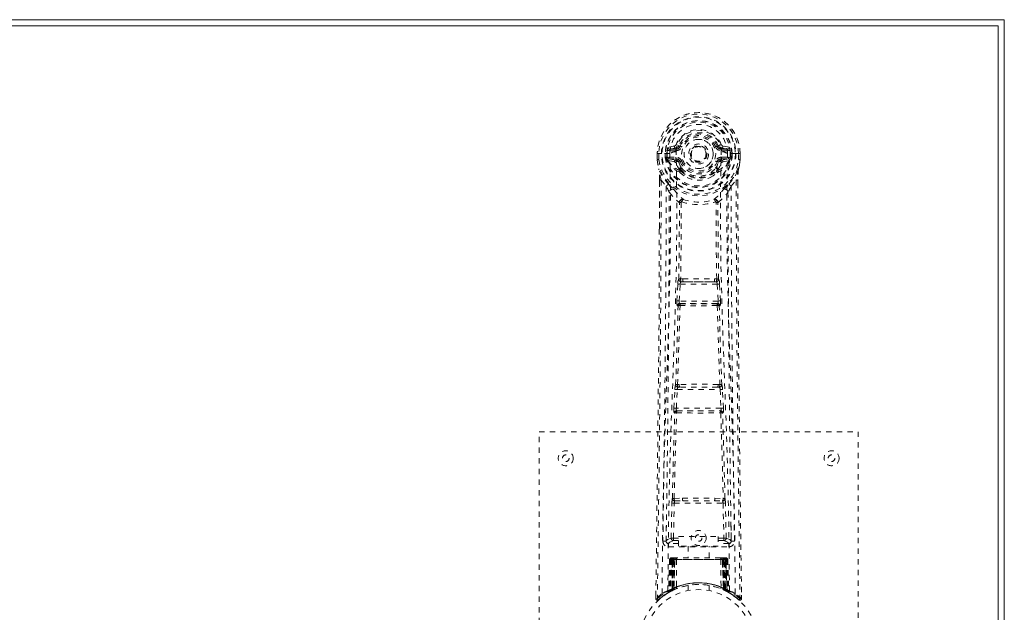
# Model space of a CAD drawing. Header units: inches. Extents: x 15.1 to 98.6, y 40.8 to 64.3.
# Tile 7 of 7: x 80.1 to 98.6, y 53.1 to 64.3. Entities that reach past the tile are written whole.
import ezdxf

# ---------------------------------------------------------------- set-up
doc = ezdxf.new("R2010")
doc.units = ezdxf.units.IN
doc.header["$MEASUREMENT"] = 0
doc.linetypes.add('SLD-Dashed', pattern=[0.075, 0.05, -0.025])
doc.linetypes.add('SLD-Solid', pattern=[0])

msp = doc.modelspace()

# ---------------------------------------------------------------- linework, layer by layer
at = {"color": 7, "linetype": 'SLD-Solid', "lineweight": 15}
for p, q in [((15.112, 64.264), (98.612, 64.264)), ((98.494, 64.146), (15.23, 64.146)), ((15.23, 64.146), (98.494, 64.146)), ((98.494, 40.882), (98.494, 64.146)), ((98.494, 64.146), (98.494, 40.882)), ((98.612, 64.264), (98.612, 40.764))]:
    msp.add_line(p, q, dxfattribs=at)
at = {"color": 7, "linetype": 'SLD-Dashed', "lineweight": 0}
for p, q in [((92.405, 61.889), (92.287, 61.865)), ((92.493, 61.893), (92.438, 61.916)), ((92.493, 61.893), (92.515, 61.884)), ((93.209, 61.884), (93.231, 61.893)), ((93.231, 61.893), (93.235, 61.885)), ((93.438, 61.865), (93.319, 61.889)), ((92.082, 61.748), (92.082, 61.631)), ((92.086, 61.748), (92.083, 61.748)), ((92.084, 61.749), (92.084, 61.631)), ((92.14, 61.747), (92.086, 61.748)), ((92.112, 61.746), (92.112, 61.631)), ((92.163, 61.747), (92.14, 61.747)), ((92.321, 61.747), (92.163, 61.747)), ((92.234, 61.674), (92.234, 61.745)), ((92.269, 61.745), (92.263, 61.745)), ((92.263, 61.745), (92.263, 61.675)), ((92.269, 61.666), (92.269, 61.745)), ((92.317, 61.829), (92.433, 61.85)), ((92.317, 61.829), (92.317, 61.799)), ((92.433, 61.829), (92.317, 61.829)), ((92.433, 61.799), (92.317, 61.799)), ((92.433, 61.85), (92.433, 61.829)), ((92.433, 61.799), (92.433, 61.829)), ((92.439, 61.783), (92.439, 61.785)), ((93.018, 61.746), (93.019, 61.738)), ((93.019, 61.738), (93.018, 61.722)), ((93.286, 61.785), (93.286, 61.783)), ((93.291, 61.85), (93.407, 61.829)), ((93.291, 61.85), (93.291, 61.829)), ((93.407, 61.829), (93.291, 61.829)), ((93.291, 61.799), (93.291, 61.829)), ((93.407, 61.799), (93.291, 61.799)), ((93.562, 61.747), (93.403, 61.747)), ((93.407, 61.799), (93.407, 61.829)), ((93.455, 61.745), (93.461, 61.745)), ((93.456, 61.666), (93.455, 61.745)), ((93.461, 61.675), (93.461, 61.745)), ((93.491, 61.745), (93.491, 61.674)), ((93.491, 61.745), (93.491, 61.745)), ((93.585, 61.747), (93.562, 61.747)), ((93.638, 61.748), (93.585, 61.747)), ((93.612, 61.631), (93.612, 61.746)), ((93.642, 61.748), (93.638, 61.748)), ((93.641, 61.631), (93.641, 61.749)), ((93.642, 61.748), (93.642, 61.631)), ((92.082, 61.631), (92.083, 61.627)), ((92.234, 61.674), (92.263, 61.675)), ((92.234, 61.674), (92.234, 61.674)), ((92.264, 61.675), (92.269, 61.656)), ((92.269, 61.656), (92.269, 61.666)), ((92.275, 61.63), (92.279, 61.625)), ((92.279, 61.625), (92.279, 61.624)), ((92.279, 61.625), (92.279, 61.625)), ((92.289, 61.614), (92.279, 61.625)), ((92.289, 61.614), (92.404, 61.593)), ((92.303, 61.677), (92.303, 61.647)), ((92.303, 61.677), (92.433, 61.677)), ((92.433, 61.622), (92.303, 61.647)), ((92.303, 61.647), (92.433, 61.647)), ((92.433, 61.677), (92.433, 61.647)), ((92.433, 61.622), (92.433, 61.647)), ((92.515, 61.593), (92.488, 61.581)), ((93.236, 61.581), (93.209, 61.593)), ((93.291, 61.677), (93.291, 61.647)), ((93.291, 61.677), (93.421, 61.677)), ((93.421, 61.647), (93.291, 61.622)), ((93.291, 61.622), (93.291, 61.647)), ((93.291, 61.647), (93.421, 61.647)), ((93.32, 61.593), (93.435, 61.614)), ((93.421, 61.647), (93.421, 61.677)), ((93.445, 61.625), (93.435, 61.614)), ((93.435, 61.614), (93.435, 61.614)), ((93.435, 61.614), (93.435, 61.614)), ((93.445, 61.625), (93.449, 61.63)), ((93.461, 61.675), (93.455, 61.656)), ((93.455, 61.656), (93.456, 61.666)), ((93.461, 61.675), (93.491, 61.674)), ((93.491, 61.674), (93.491, 61.674)), ((93.642, 61.627), (93.642, 61.631)), ((92.494, 61.432), (92.494, 61.45)), ((92.513, 61.386), (92.501, 61.403)), ((92.517, 61.456), (92.517, 61.437)), ((93.207, 61.437), (93.207, 61.456)), ((93.223, 61.403), (93.211, 61.386)), ((93.23, 61.432), (93.231, 61.45)), ((92.125, 61.247), (92.122, 60.322)), ((92.126, 60.322), (92.126, 61.246)), ((92.154, 61.245), (92.251, 61.13)), ((93.474, 61.13), (93.57, 61.245)), ((93.598, 61.193), (93.598, 61.246)), ((93.599, 61.247), (93.599, 61.193)), ((92.535, 60.828), (92.535, 60.827)), ((93.19, 60.827), (93.19, 60.828)), ((92.452, 58.974), (92.468, 59.292)), ((92.496, 58.972), (92.513, 59.289)), ((92.513, 59.289), (93.212, 59.289)), ((92.563, 59.388), (92.523, 59.387)), ((92.531, 59.334), (92.57, 59.334)), ((93.154, 59.334), (92.57, 59.334)), ((93.154, 59.334), (93.193, 59.334)), ((93.201, 59.387), (93.161, 59.388)), ((93.212, 59.289), (93.228, 58.972)), ((93.272, 58.974), (93.256, 59.292)), ((93.228, 58.972), (92.496, 58.972)), ((92.52, 58.922), (92.505, 58.927)), ((92.505, 58.927), (93.219, 58.927)), ((93.219, 58.927), (93.205, 58.922)), ((92.475, 58.88), (92.461, 58.884)), ((93.249, 58.88), (93.263, 58.884)), ((92.397, 56.956), (92.414, 57.309)), ((92.442, 56.954), (92.459, 57.307)), ((92.459, 57.307), (93.266, 57.307)), ((92.496, 57.403), (92.464, 57.403)), ((92.505, 57.352), (92.474, 57.351)), ((93.219, 57.352), (92.505, 57.352)), ((93.219, 57.352), (93.251, 57.351)), ((93.26, 57.403), (93.228, 57.403)), ((93.266, 57.307), (93.283, 56.954)), ((93.327, 56.956), (93.31, 57.309)), ((93.283, 56.954), (92.442, 56.954)), ((92.456, 56.906), (92.448, 56.909)), ((92.448, 56.909), (93.276, 56.909)), ((93.276, 56.909), (93.268, 56.906)), ((92.403, 56.866), (92.411, 56.863)), ((93.313, 56.863), (93.321, 56.866)), ((89.862, 48.514), (89.862, 56.514)), ((89.862, 56.514), (95.862, 56.514)), ((95.862, 56.514), (95.862, 48.514)), ((92.401, 55.257), (92.557, 55.263)), ((92.412, 55.212), (92.564, 55.215)), ((92.564, 55.215), (93.16, 55.215)), ((93.16, 55.215), (93.313, 55.212)), ((93.167, 55.263), (93.323, 55.257)), ((92.343, 54.511), (92.359, 55.173)), ((92.388, 54.511), (92.404, 55.171)), ((92.404, 55.171), (93.321, 55.171)), ((93.321, 55.171), (93.336, 54.511)), ((93.381, 54.511), (93.365, 55.173)), ((92.253, 54.744), (92.25, 54.457)), ((93.474, 54.457), (93.471, 54.744)), ((92.388, 54.466), (92.388, 54.511)), ((92.388, 54.511), (92.482, 54.511)), ((92.388, 54.466), (92.482, 54.466)), ((92.482, 54.542), (93.232, 54.542)), ((92.482, 54.362), (92.482, 54.542)), ((93.232, 54.542), (93.232, 54.362)), ((93.232, 54.511), (93.336, 54.511)), ((93.232, 54.466), (93.336, 54.466)), ((93.336, 54.466), (93.336, 54.511)), ((92.249, 54.454), (92.251, 54.446)), ((92.294, 54.409), (92.294, 54.348)), ((92.482, 54.409), (92.294, 54.409)), ((92.294, 54.348), (93.43, 54.348)), ((93.232, 54.362), (92.482, 54.362)), ((92.667, 54.362), (92.667, 54.139)), ((93.057, 54.139), (93.057, 54.362)), ((93.43, 54.409), (93.232, 54.409)), ((93.43, 54.348), (93.43, 54.409)), ((93.473, 54.446), (93.475, 54.454)), ((92.316, 54.11), (92.295, 53.505)), ((92.33, 54.11), (92.309, 53.513)), ((92.33, 54.11), (92.316, 54.11)), ((92.348, 54.11), (92.327, 53.523)), ((92.35, 54.114), (92.328, 53.52)), ((92.415, 54.11), (92.348, 54.11)), ((92.355, 54.11), (92.355, 53.553)), ((92.362, 54.11), (92.355, 54.11)), ((92.363, 54.139), (92.356, 54.139)), ((92.369, 54.139), (92.36, 54.139)), ((92.362, 54.11), (93.362, 54.11)), ((92.362, 53.557), (92.362, 54.11)), ((92.368, 53.56), (92.369, 54.11)), ((92.376, 54.139), (92.369, 54.139)), ((92.369, 54.11), (92.375, 54.11)), ((92.375, 54.11), (92.375, 53.563)), ((93.349, 54.11), (92.375, 54.11)), ((92.432, 54.139), (92.378, 54.139)), ((92.387, 54.11), (92.387, 53.568)), ((92.393, 54.11), (92.387, 54.11)), ((92.394, 54.139), (92.388, 54.139)), ((92.393, 54.11), (93.331, 54.11)), ((92.393, 53.571), (92.393, 54.11)), ((92.394, 54.139), (92.432, 54.139)), ((92.396, 53.559), (92.415, 54.11)), ((92.416, 54.11), (92.397, 53.559)), ((92.415, 54.11), (92.416, 54.11)), ((92.446, 54.11), (92.442, 53.589)), ((92.453, 54.139), (92.446, 54.139)), ((93.278, 54.11), (92.446, 54.11)), ((93.271, 54.139), (92.453, 54.139)), ((93.279, 54.139), (93.271, 54.139)), ((93.278, 54.11), (93.283, 53.589)), ((93.346, 54.139), (93.292, 54.139)), ((93.292, 54.139), (93.33, 54.139)), ((93.327, 53.559), (93.308, 54.11)), ((93.308, 54.11), (93.309, 54.11)), ((93.309, 54.11), (93.328, 53.559)), ((93.376, 54.11), (93.309, 54.11)), ((93.336, 54.139), (93.33, 54.139)), ((93.337, 54.11), (93.331, 54.11)), ((93.331, 54.11), (93.331, 53.571)), ((93.337, 53.568), (93.337, 54.11)), ((93.355, 54.139), (93.348, 54.139)), ((93.349, 53.563), (93.349, 54.11)), ((93.349, 54.11), (93.355, 54.11)), ((93.365, 54.139), (93.355, 54.139)), ((93.355, 54.11), (93.356, 53.56)), ((93.368, 54.139), (93.361, 54.139)), ((93.369, 54.11), (93.362, 54.11)), ((93.362, 54.11), (93.362, 53.557)), ((93.369, 53.553), (93.369, 54.11)), ((93.396, 53.52), (93.374, 54.114)), ((93.376, 54.11), (93.397, 53.523)), ((93.395, 54.11), (93.415, 53.513)), ((93.408, 54.11), (93.395, 54.11)), ((93.408, 54.11), (93.429, 53.505)), ((92.327, 53.523), (92.396, 53.559)), ((92.355, 53.553), (92.362, 53.557)), ((92.368, 53.527), (92.355, 53.553)), ((92.362, 53.557), (92.375, 53.531)), ((92.375, 53.563), (92.368, 53.56)), ((92.381, 53.534), (92.368, 53.56)), ((92.372, 53.53), (92.381, 53.534)), ((92.38, 53.533), (92.387, 53.537)), ((92.387, 53.568), (92.393, 53.571)), ((92.399, 53.542), (92.387, 53.568)), ((92.405, 53.545), (92.393, 53.571)), ((92.397, 53.559), (92.396, 53.559)), ((92.405, 53.545), (92.399, 53.542)), ((92.662, 53.622), (92.662, 53.525)), ((93.062, 53.525), (93.062, 53.622)), ((93.331, 53.571), (93.319, 53.545)), ((93.325, 53.542), (93.319, 53.545)), ((93.337, 53.568), (93.325, 53.542)), ((93.328, 53.559), (93.327, 53.559)), ((93.328, 53.559), (93.397, 53.523)), ((93.331, 53.571), (93.337, 53.568)), ((93.349, 53.563), (93.337, 53.537)), ((93.356, 53.56), (93.343, 53.534)), ((93.356, 53.56), (93.349, 53.563)), ((93.362, 53.557), (93.349, 53.531)), ((93.369, 53.553), (93.357, 53.527)), ((93.362, 53.557), (93.369, 53.553)), ((92.057, 53.44), (92.056, 53.373)), ((92.056, 53.44), (92.056, 53.373)), ((92.056, 53.373), (92.086, 53.372)), ((92.058, 53.436), (92.057, 53.373)), ((92.105, 53.352), (92.146, 53.385)), ((92.281, 53.48), (92.294, 53.488)), ((92.295, 53.505), (92.309, 53.513)), ((92.312, 53.498), (92.379, 53.533)), ((92.368, 53.527), (92.359, 53.523)), ((92.375, 53.531), (92.368, 53.527)), ((92.379, 53.533), (92.38, 53.533)), ((93.344, 53.533), (93.345, 53.533)), ((93.345, 53.533), (93.36, 53.525)), ((93.357, 53.527), (93.349, 53.531)), ((93.383, 53.514), (93.357, 53.527)), ((93.377, 53.516), (93.412, 53.498)), ((93.415, 53.513), (93.429, 53.505)), ((93.424, 53.492), (93.438, 53.485)), ((93.43, 53.488), (93.444, 53.48)), ((93.577, 53.386), (93.62, 53.351)), ((93.639, 53.372), (93.619, 53.35)), ((93.669, 53.373), (93.668, 53.44))]:
    msp.add_line(p, q, dxfattribs=at)
at = {"color": 7, "linetype": 'SLD-Dashed', "lineweight": 0, "flags": 128}
for points in [[(92.439, 61.785), (92.445, 61.861), (92.468, 61.936), (92.507, 62.004), (92.56, 62.064), (92.625, 62.113), (92.699, 62.149), (92.779, 62.171), (92.862, 62.178), (92.945, 62.171), (93.025, 62.149), (93.099, 62.113), (93.164, 62.064), (93.217, 62.004), (93.257, 61.936), (93.28, 61.861), (93.286, 61.785)], [(92.433, 61.85), (92.47, 61.864), (92.484, 61.877)], [(92.484, 61.877), (92.489, 61.885), (92.493, 61.893)], [(92.543, 61.872), (92.538, 61.874), (92.533, 61.876), (92.528, 61.878), (92.524, 61.88), (92.52, 61.882), (92.518, 61.883), (92.516, 61.883), (92.515, 61.884)], [(93.181, 61.872), (93.186, 61.874), (93.192, 61.876), (93.196, 61.878), (93.2, 61.88), (93.204, 61.882), (93.206, 61.883), (93.208, 61.883), (93.209, 61.884)], [(92.083, 61.748), (92.082, 61.748), (92.083, 61.747), (92.086, 61.747), (92.089, 61.747), (92.094, 61.746), (92.1, 61.746), (92.106, 61.746), (92.112, 61.746)], [(92.174, 53.466), (92.182, 54.513), (92.201, 55.558), (92.23, 56.6), (92.266, 57.638), (92.3, 58.672), (92.325, 59.702), (92.334, 60.727), (92.321, 61.747)], [(92.317, 61.799), (92.294, 61.804), (92.274, 61.817)], [(92.283, 53.522), (92.292, 54.567), (92.313, 55.609), (92.345, 56.649), (92.383, 57.685), (92.419, 58.716), (92.445, 59.743), (92.453, 60.765), (92.439, 61.782)], [(93.441, 53.522), (93.432, 54.567), (93.411, 55.61), (93.379, 56.65), (93.341, 57.685), (93.305, 58.716), (93.279, 59.743), (93.271, 60.765), (93.285, 61.782)], [(93.55, 53.466), (93.542, 54.513), (93.523, 55.558), (93.494, 56.6), (93.459, 57.638), (93.424, 58.672), (93.399, 59.702), (93.391, 60.727), (93.403, 61.747)], [(93.45, 61.817), (93.431, 61.804), (93.407, 61.799)], [(93.461, 61.745), (93.464, 61.745), (93.471, 61.745), (93.48, 61.745), (93.491, 61.745)], [(93.612, 61.746), (93.618, 61.746), (93.625, 61.746), (93.63, 61.746), (93.635, 61.747), (93.638, 61.747), (93.641, 61.747), (93.642, 61.748), (93.642, 61.748)], [(92.082, 61.631), (92.095, 61.534), (92.111, 61.458)], [(92.112, 61.631), (92.106, 61.631), (92.1, 61.631), (92.094, 61.631), (92.089, 61.631), (92.086, 61.631), (92.083, 61.631), (92.082, 61.631), (92.082, 61.631)], [(92.083, 61.627), (92.084, 61.627), (92.085, 61.628), (92.088, 61.628), (92.092, 61.629), (92.096, 61.629), (92.101, 61.63), (92.107, 61.631), (92.112, 61.631)], [(92.083, 61.627), (92.094, 61.537), (92.113, 61.447)], [(92.264, 61.675), (92.263, 61.675), (92.263, 61.675)], [(92.269, 61.666), (92.285, 61.674), (92.303, 61.677)], [(92.431, 61.57), (92.418, 61.587), (92.404, 61.593)], [(92.494, 61.45), (92.461, 61.503), (92.431, 61.57)], [(92.488, 61.581), (92.516, 61.518), (92.546, 61.468)], [(92.543, 61.604), (92.538, 61.602), (92.533, 61.6), (92.528, 61.598), (92.524, 61.596), (92.52, 61.595), (92.518, 61.594), (92.516, 61.593), (92.515, 61.593)], [(93.179, 61.468), (93.208, 61.518), (93.236, 61.581)], [(93.181, 61.604), (93.186, 61.602), (93.192, 61.6), (93.196, 61.598), (93.2, 61.596), (93.204, 61.595), (93.206, 61.594), (93.208, 61.593), (93.209, 61.593)], [(93.231, 61.45), (93.263, 61.503), (93.293, 61.57)], [(93.293, 61.57), (93.306, 61.587), (93.32, 61.593)], [(93.421, 61.677), (93.439, 61.674), (93.456, 61.666)], [(93.461, 61.675), (93.461, 61.675), (93.461, 61.675)], [(93.611, 61.447), (93.628, 61.527), (93.642, 61.627)], [(93.642, 61.631), (93.642, 61.631), (93.641, 61.631), (93.638, 61.631), (93.635, 61.631), (93.63, 61.631), (93.625, 61.631), (93.618, 61.631), (93.612, 61.631)], [(93.642, 61.627), (93.641, 61.627), (93.639, 61.628), (93.636, 61.628), (93.632, 61.629), (93.628, 61.629), (93.623, 61.63), (93.618, 61.631), (93.612, 61.631)], [(93.642, 61.631), (93.629, 61.534), (93.613, 61.458)], [(92.111, 61.458), (92.111, 61.452), (92.113, 61.447)], [(92.293, 61.169), (92.192, 61.293), (92.113, 61.447)], [(92.513, 61.386), (92.587, 61.328), (92.645, 61.298)], [(93.08, 61.298), (93.137, 61.328), (93.211, 61.386)], [(93.431, 61.169), (93.532, 61.293), (93.611, 61.447)], [(93.611, 61.447), (93.613, 61.452), (93.613, 61.458)], [(92.154, 61.245), (92.153, 59.78), (92.144, 58.308), (92.129, 56.86), (92.127, 56.639), (92.124, 56.409), (92.122, 56.206), (92.119, 56.007), (92.117, 55.792), (92.115, 55.642), (92.113, 55.485), (92.111, 55.329), (92.109, 55.211), (92.107, 55.071), (92.105, 54.909), (92.101, 54.577), (92.098, 54.372), (92.095, 54.118), (92.092, 53.856), (92.088, 53.608), (92.086, 53.372)], [(92.125, 61.247), (92.125, 61.247), (92.125, 61.246), (92.128, 61.246), (92.132, 61.246), (92.137, 61.245), (92.142, 61.245), (92.149, 61.245), (92.154, 61.245)], [(92.251, 61.13), (92.25, 60.61), (92.249, 60.077), (92.246, 59.531), (92.242, 59.016), (92.238, 58.486), (92.233, 57.935), (92.228, 57.445), (92.225, 57.188), (92.221, 56.915), (92.218, 56.627), (92.214, 56.322), (92.21, 56.047), (92.207, 55.806), (92.205, 55.615), (92.202, 55.401), (92.199, 55.159), (92.196, 54.934), (92.193, 54.742), (92.191, 54.582), (92.189, 54.454)], [(93.535, 54.454), (93.533, 54.59), (93.531, 54.762), (93.528, 54.971), (93.525, 55.216), (93.521, 55.466), (93.519, 55.685), (93.517, 55.839), (93.515, 55.976), (93.513, 56.098), (93.511, 56.253), (93.509, 56.416), (93.507, 56.572), (93.497, 57.386), (93.489, 58.204), (93.481, 59.177), (93.475, 60.166), (93.474, 61.13)], [(93.57, 61.245), (93.576, 61.245), (93.582, 61.245), (93.588, 61.245), (93.593, 61.246), (93.596, 61.246), (93.599, 61.246), (93.6, 61.247), (93.599, 61.247)], [(93.57, 61.245), (93.571, 59.781), (93.58, 58.308), (93.595, 56.86), (93.598, 56.613), (93.601, 56.355), (93.603, 56.14), (93.606, 55.911), (93.609, 55.66), (93.613, 55.389), (93.616, 55.171), (93.619, 54.909), (93.623, 54.585), (93.626, 54.374), (93.629, 54.116), (93.633, 53.854), (93.636, 53.606), (93.639, 53.372)], [(93.599, 61.193), (93.608, 58.623), (93.635, 55.998), (93.669, 53.373)], [(92.31, 61.017), (92.396, 60.916), (92.497, 60.828)], [(92.388, 61.081), (92.397, 61.072), (92.403, 61.065)], [(93.228, 60.828), (93.328, 60.916), (93.414, 61.017)], [(93.321, 61.065), (93.327, 61.072), (93.336, 61.081)], [(92.487, 59.381), (92.498, 60.101), (92.499, 60.82)], [(92.545, 60.839), (92.539, 60.847), (92.533, 60.854), (92.525, 60.857), (92.517, 60.857), (92.509, 60.853), (92.503, 60.847), (92.499, 60.838), (92.497, 60.828)], [(92.535, 60.827), (92.533, 60.108), (92.523, 59.387)], [(93.228, 60.828), (93.226, 60.838), (93.221, 60.847), (93.215, 60.853), (93.207, 60.857), (93.199, 60.857), (93.192, 60.854), (93.185, 60.847), (93.18, 60.839)], [(93.19, 60.828), (93.189, 60.829), (93.189, 60.831), (93.186, 60.834), (93.18, 60.839)], [(93.201, 59.387), (93.191, 60.108), (93.19, 60.827)], [(93.237, 59.381), (93.227, 60.101), (93.225, 60.82)], [(92.122, 60.322), (92.117, 58.623), (92.089, 55.998), (92.056, 53.44)], [(92.468, 59.292), (92.473, 59.291), (92.484, 59.291), (92.498, 59.29), (92.513, 59.289)], [(92.531, 59.334), (92.53, 59.333), (92.528, 59.332), (92.525, 59.329), (92.52, 59.319), (92.515, 59.306), (92.513, 59.289)], [(92.563, 59.388), (92.862, 59.389), (93.161, 59.388)], [(92.57, 59.334), (92.862, 59.335), (93.154, 59.334)], [(93.212, 59.289), (93.226, 59.29), (93.24, 59.291), (93.251, 59.291), (93.256, 59.292)], [(92.452, 58.974), (92.457, 58.974), (92.467, 58.973), (92.481, 58.973), (92.496, 58.972)], [(92.505, 58.927), (92.501, 58.931), (92.497, 58.941), (92.496, 58.947), (92.496, 58.955), (92.496, 58.963), (92.496, 58.972)], [(93.228, 58.972), (93.229, 58.963), (93.229, 58.955), (93.228, 58.947), (93.227, 58.941), (93.224, 58.931), (93.219, 58.927)], [(93.228, 58.972), (93.243, 58.973), (93.257, 58.973), (93.267, 58.974), (93.272, 58.974)], [(92.429, 57.398), (92.454, 58.14), (92.475, 58.88)], [(92.464, 57.403), (92.489, 58.145), (92.511, 58.886)], [(93.213, 58.886), (93.235, 58.145), (93.26, 57.403)], [(93.295, 57.398), (93.271, 58.14), (93.249, 58.88)], [(92.414, 57.309), (92.416, 57.341), (92.417, 57.343)], [(92.414, 57.309), (92.419, 57.309), (92.429, 57.308), (92.443, 57.308), (92.459, 57.307)], [(93.266, 57.307), (93.281, 57.308), (93.295, 57.308), (93.306, 57.309), (93.31, 57.309)], [(93.31, 57.309), (93.308, 57.341), (93.308, 57.343)], [(92.397, 56.956), (92.402, 56.956), (92.412, 56.956), (92.426, 56.955), (92.442, 56.954)], [(93.283, 56.954), (93.298, 56.955), (93.312, 56.956), (93.323, 56.956), (93.327, 56.956)], [(92.367, 55.255), (92.387, 56.06), (92.411, 56.863)], [(92.401, 55.257), (92.421, 56.063), (92.446, 56.867)], [(93.279, 56.867), (93.303, 56.063), (93.323, 55.257)], [(93.357, 55.255), (93.337, 56.06), (93.313, 56.863)], [(92.557, 55.263), (92.862, 55.263), (93.167, 55.263)], [(92.564, 55.215), (92.862, 55.215), (93.16, 55.215)], [(92.359, 55.173), (92.363, 55.173), (92.374, 55.172), (92.388, 55.172), (92.404, 55.171)], [(93.321, 55.171), (93.336, 55.172), (93.35, 55.172), (93.361, 55.173), (93.365, 55.173)], [(92.343, 54.511), (92.274, 54.483), (92.249, 54.454)], [(92.294, 54.409), (92.319, 54.437), (92.388, 54.466)], [(92.343, 54.511), (92.348, 54.511), (92.358, 54.511), (92.372, 54.511), (92.388, 54.511)], [(93.336, 54.511), (93.352, 54.511), (93.366, 54.511), (93.376, 54.511), (93.381, 54.511)], [(93.336, 54.466), (93.405, 54.437), (93.43, 54.409)], [(93.475, 54.454), (93.45, 54.483), (93.381, 54.511)], [(92.316, 54.11), (92.319, 54.11), (92.327, 54.11), (92.34, 54.11), (92.355, 54.11)], [(92.369, 54.11), (92.354, 54.11), (92.342, 54.11), (92.333, 54.11), (92.33, 54.11)], [(92.348, 54.11), (92.348, 54.11), (92.35, 54.11), (92.353, 54.11), (92.358, 54.11), (92.364, 54.11), (92.371, 54.11), (92.379, 54.11), (92.387, 54.11)], [(92.446, 54.11), (92.435, 54.11), (92.426, 54.11), (92.419, 54.11), (92.416, 54.11)], [(93.308, 54.11), (93.305, 54.11), (93.299, 54.11), (93.289, 54.11), (93.278, 54.11)], [(93.337, 54.11), (93.345, 54.11), (93.353, 54.11), (93.36, 54.11), (93.366, 54.11), (93.371, 54.11), (93.374, 54.11), (93.376, 54.11), (93.376, 54.11)], [(93.347, 54.139), (93.347, 54.139), (93.345, 54.139)], [(93.395, 54.11), (93.391, 54.11), (93.383, 54.11), (93.37, 54.11), (93.355, 54.11)], [(93.369, 54.11), (93.384, 54.11), (93.397, 54.11), (93.405, 54.11), (93.408, 54.11)], [(93.376, 54.11), (93.375, 54.117), (93.375, 54.119)], [(92.387, 53.537), (92.387, 53.539), (92.384, 53.544), (92.38, 53.553), (92.375, 53.563)], [(93.06, 53.622), (93.061, 53.621), (93.043, 53.624), (93.005, 53.63), (92.951, 53.636), (92.886, 53.639), (92.862, 53.639)], [(92.059, 53.373), (92.06, 53.365), (92.064, 53.358), (92.069, 53.351), (92.075, 53.346), (92.082, 53.343), (92.09, 53.343), (92.097, 53.345), (92.103, 53.349)], [(92.106, 53.35), (92.138, 53.379), (92.146, 53.385)], [(93.398, 53.516), (93.397, 53.522), (93.397, 53.524)], [(93.435, 53.487), (93.429, 53.499), (93.424, 53.512)], [(93.62, 53.353), (93.627, 53.349), (93.635, 53.346), (93.644, 53.346), (93.652, 53.347), (93.658, 53.351), (93.664, 53.356), (93.667, 53.363), (93.668, 53.37)], [(93.669, 53.373), (93.668, 53.373), (93.666, 53.373), (93.66, 53.372), (93.65, 53.373), (93.644, 53.373), (93.639, 53.372)]]:
    msp.add_lwpolyline(points, dxfattribs=at)
at = {"color": 7, "linetype": 'SLD-Dashed', "lineweight": 0}
for centre, radius in [((92.862, 61.738), 0.7), ((92.862, 61.738), 0.69), ((92.862, 61.738), 0.623), ((92.862, 61.738), 0.32), ((92.862, 61.738), 0.275), ((92.862, 61.738), 0.188), ((92.862, 61.738), 0.157), ((92.862, 61.738), 0.142), ((92.862, 61.738), 0.14), ((92.862, 61.738), 0.138), ((90.362, 56.014), 0.141), ((95.362, 56.014), 0.141), ((90.362, 56.014), 0.0625), ((95.362, 56.014), 0.0625), ((92.862, 54.514), 0.141), ((92.862, 54.514), 0.0625), ((92.862, 52.514), 1.125), ((92.862, 52.514), 1.03)]:
    msp.add_circle(centre, radius, dxfattribs=at)
for centre, radius, start, end in [((92.862, 61.738), 0.78, 0, 179.3038), ((92.862, 61.738), 0.78, 0.7166, 179.2834), ((92.862, 61.738), 0.75, 0.5684, 179.4316), ((92.862, 61.738), 0.629, 0.6528, 179.3472), ((92.862, 61.738), 0.599, 0.6527, 179.3473), ((92.862, 61.753), 0.541, 359.3502, 180.6498), ((92.862, 61.738), 0.459, 22.774, 157.226), ((92.862, 61.738), 0.4, 22.774, 157.226), ((92.862, 61.738), 0.376, 22.774, 157.226), ((92.862, 61.738), 0.346, 22.7736, 157.2264), ((92.434, 61.88), 0.0301, 162.3518, 268.5722), ((92.397, 61.933), 0.0454, 281.2511, 337.5758), ((92.433, 61.918), 0.089, 270, 337.226), ((92.433, 61.918), 0.119, 270.0004, 337.226), ((92.862, 61.738), 0.275, 89.9996, 270.0004), ((92.862, 61.738), 0.275, 270.0006, 89.9994), ((93.291, 61.918), 0.119, 202.7764, 269.9972), ((93.291, 61.918), 0.089, 202.774, 270), ((93.833, 60.536), 1.484, 111.6281, 113.9184), ((93.297, 61.921), 0.0715, 209.6275, 265.2076), ((93.328, 61.933), 0.0455, 202.5006, 258.6804), ((93.29, 61.88), 0.0301, 271.4219, 17.645), ((92.26, 62.795), 1.05, 268.5403, 270.1578), ((92.862, 61.738), 0.593, 172.3909, 179.3289), ((92.478, 61.789), 0.206, 158.3454, 172.3434), ((92.316, 61.859), 0.0299, 167.8962, 271.9479), ((92.44, 61.56), 0.221, 90.3096, 122.5206), ((93.28, 61.55), 0.233, 58.0364, 88.5934), ((93.408, 61.859), 0.0299, 268.0442, 12.1118), ((93.246, 61.789), 0.206, 7.663, 21.6586), ((92.862, 61.738), 0.593, 0.6711, 7.6091), ((92.112, 61.631), 0.03, 180.0028, 185.051), ((92.862, 61.738), 0.787, 188.0937, 351.9063), ((92.862, 61.738), 0.758, 188.0935, 351.9065), ((92.862, 61.738), 0.632, 185.8274, 354.1726), ((92.862, 61.738), 0.602, 186.0327, 353.9673), ((92.355, 61.663), 0.0865, 184.579, 202.6651), ((92.303, 61.616), 0.0306, 89.0714, 154.5742), ((92.732, 61.834), 0.499, 204.8906, 243.9922), ((92.67, 61.836), 0.441, 210.2271, 246.4263), ((92.434, 61.592), 0.03, 91.1052, 178.7665), ((92.462, 61.565), 0.031, 31.5745, 169.8973), ((92.433, 61.558), 0.119, 22.7752, 89.9993), ((92.433, 61.558), 0.089, 22.774, 90), ((92.428, 61.558), 0.0649, 21.3158, 85.0824), ((92.862, 61.738), 0.376, 202.774, 337.226), ((92.862, 61.738), 0.346, 202.7733, 337.2267), ((92.862, 61.738), 0.156, 245.2931, 290.0155), ((93.291, 61.558), 0.119, 90.0031, 157.2225), ((93.291, 61.558), 0.089, 90, 157.226), ((92.998, 61.829), 0.492, 295.7066, 335.4819), ((93.054, 61.836), 0.441, 293.5919, 329.745), ((93.296, 61.558), 0.0649, 94.9226, 158.6838), ((93.262, 61.565), 0.031, 10.1763, 148.3501), ((93.29, 61.592), 0.0299, 1.1743, 88.9541), ((93.421, 61.616), 0.0306, 25.4169, 90.9375), ((93.34, 61.67), 0.116, 339.6253, 353.1114), ((90.938, 61.276), 1.188, 358.5747, 8.7871), ((88.638, 60.628), 3.57, 9.9445, 13.2518), ((92.524, 61.447), 0.0305, 44.5485, 174.2833), ((92.516, 61.41), 0.0459, 88.3121, 118.8597), ((92.516, 61.392), 0.046, 88.2957, 118.8062), ((92.539, 61.428), 0.0448, 175.0785, 213.9448), ((92.552, 61.382), 0.0396, 127.1177, 174.8359), ((92.544, 61.434), 0.0347, 87.263, 140.6029), ((92.862, 61.75), 0.453, 220.4511, 319.5489), ((92.55, 61.439), 0.033, 181.8745, 228.3849), ((92.862, 61.778), 0.494, 227.4884, 312.5116), ((92.862, 61.731), 0.411, 219.7061, 320.2939), ((93.2, 61.447), 0.0305, 5.7163, 135.4486), ((93.18, 61.434), 0.0347, 39.3947, 92.7324), ((93.174, 61.439), 0.033, 311.61, 358.1118), ((93.172, 61.382), 0.0396, 5.1752, 52.8713), ((93.208, 61.41), 0.0459, 61.1312, 91.697), ((93.208, 61.392), 0.0459, 61.1876, 91.7107), ((93.186, 61.428), 0.0448, 326.2138, 4.9474), ((97.086, 60.629), 3.57, 166.7488, 170.0561), ((94.786, 61.276), 1.187, 171.212, 181.4288), ((92.584, 60.812), 0.461, 129.1699, 136.3348), ((87.523, 58.581), 5.371, 26.9712, 28.3328), ((93.845, 62.749), 2.215, 225.5084, 228.8648), ((92.862, 61.718), 0.473, 242.6133, 297.3867), ((91.881, 62.747), 2.212, 311.1316, 314.4924), ((98.134, 58.616), 5.295, 151.6594, 153.0404), ((93.14, 60.812), 0.461, 43.6619, 50.8282), ((-407.191, 62.335), 499.503, 359.09601, 359.8488), ((92.371, 61.014), 0.0608, 58.0014, 177.4295), ((93.134, 61.578), 0.893, 214.9916, 231.1459), ((92.59, 61.577), 0.893, 308.8511, 325.0114), ((93.354, 61.014), 0.0608, 2.5709, 122.003), ((593.051, 62.336), 499.639, 180.15126, 180.90385), ((92.557, 60.824), 0.0608, 73.775, 175.9527), ((92.486, 60.821), 0.0133, 356.7865, 34.0031), ((92.531, 60.757), 0.0709, 87.2849, 117.28), ((92.547, 60.826), 0.0128, 102.328, 173.3841), ((92.616, 60.822), 0.0738, 124.9702, 166.7638), ((92.862, 61.751), 0.966, 250.819, 289.1816), ((92.862, 61.676), 0.844, 250.06, 289.94), ((93.167, 60.824), 0.0608, 4.0462, 106.2229), ((93.108, 60.822), 0.0738, 13.2416, 55.0159), ((93.193, 60.757), 0.0708, 62.7156, 92.7195), ((93.239, 60.821), 0.0134, 146.0978, 183.2826), ((92.649, 59.3), 0.181, 153.5345, 182.781), ((92.517, 59.314), 0.0735, 85.5192, 114.1424), ((92.533, 59.38), 0.0457, 178.2748, 268.1443), ((92.626, 59.376), 0.104, 173.8692, 204.0235), ((92.663, 59.374), 0.101, 172.248, 203.4579), ((93.062, 59.374), 0.101, 336.5224, 7.7617), ((93.098, 59.376), 0.103, 335.9505, 6.1569), ((93.191, 59.38), 0.0457, 271.8542, 1.7267), ((93.154, 59.291), 0.0575, 357.8345, 47.5761), ((93.207, 59.314), 0.073, 65.7471, 94.5964), ((93.075, 59.3), 0.181, 357.227, 26.4599), ((92.613, 58.945), 0.163, 169.7867, 201.8689), ((92.506, 58.882), 0.0451, 90.8641, 176.7677), ((92.52, 58.877), 0.0451, 90.8995, 176.6042), ((92.568, 58.891), 0.0574, 147.5136, 185.925), ((92.862, 91.517), 32.597, 269.3981, 270.6019), ((93.204, 58.877), 0.0451, 3.3944, 89.1019), ((93.156, 58.891), 0.0578, 354.2265, 32.3487), ((93.218, 58.882), 0.0451, 3.2225, 89.1397), ((93.112, 58.945), 0.163, 338.1194, 10.2252), ((92.505, 58.811), 0.0749, 85.1015, 112.9416), ((92.862, 96.251), 37.367, 269.4615, 270.5382), ((93.22, 58.811), 0.075, 67.0757, 94.8882), ((92.553, 57.342), 0.136, 155.3339, 179.2504), ((92.456, 57.319), 0.0843, 84.8735, 108.7963), ((92.474, 57.397), 0.0448, 177.9467, 222.8933), ((92.473, 57.394), 0.0425, 220.4704, 270.3961), ((92.527, 57.309), 0.068, 141.103, 181.6348), ((92.55, 57.393), 0.087, 173.4687, 208.3359), ((92.577, 57.391), 0.0814, 171.252, 208.6894), ((92.862, 24.612), 32.793, 89.3607, 90.6393), ((92.862, 23.998), 33.356, 89.387, 90.613), ((93.147, 57.391), 0.0814, 331.3159, 8.7429), ((93.174, 57.393), 0.0867, 331.6213, 6.5847), ((93.25, 57.397), 0.0456, 271.2573, 1.8227), ((93.198, 57.309), 0.068, 358.3695, 38.9025), ((93.268, 57.319), 0.0837, 71.1194, 95.213), ((93.172, 57.342), 0.136, 0.7156, 24.7097), ((92.603, 56.926), 0.209, 171.5796, 196.5003), ((92.448, 56.864), 0.0451, 90.5942, 177.0816), ((92.456, 56.861), 0.0451, 90.6189, 177.0088), ((92.496, 56.939), 0.0564, 164.2825, 211.7445), ((92.5, 56.873), 0.0546, 143.505, 186.9996), ((92.862, 89.72), 32.816, 269.2909, 270.7091), ((93.268, 56.861), 0.0451, 2.9859, 89.3803), ((93.224, 56.873), 0.055, 353.1632, 36.3322), ((93.228, 56.939), 0.0563, 328.231, 15.7419), ((93.276, 56.864), 0.0451, 2.9273, 89.403), ((93.121, 56.926), 0.209, 343.5141, 8.412), ((92.438, 56.776), 0.0908, 85.1445, 107.0275), ((92.862, 93.519), 36.654, 269.349, 270.6509), ((93.286, 56.776), 0.091, 73.0029, 94.8393), ((92.761, 55.172), 0.402, 168.1519, 179.9203), ((92.393, 55.118), 0.139, 86.8563, 100.6205), ((92.413, 55.258), 0.0456, 184.1697, 268.2466), ((92.511, 55.26), 0.111, 181.7791, 205.6614), ((92.509, 55.172), 0.105, 157.5281, 180.3653), ((92.645, 55.251), 0.0888, 172.3534, 204.4127), ((93.079, 55.251), 0.0888, 335.6047, 7.64), ((93.214, 55.26), 0.109, 334.2089, 358.3506), ((93.311, 55.258), 0.0456, 271.7529, 355.8255), ((93.215, 55.172), 0.105, 359.6272, 22.4667), ((93.331, 55.116), 0.141, 79.4683, 93.058), ((92.964, 55.172), 0.401, 0.0765, 11.8349), ((92.388, 54.511), 0.0451, 179.0376, 269.5708), ((93.336, 54.511), 0.0451, 270.433, 0.8963), ((92.225, 56.049), 1.595, 268.7142, 270.8689), ((92.294, 54.453), 0.105, 179.2621, 269.9952), ((92.293, 54.451), 0.0423, 186.5685, 271.9613), ((93.43, 54.453), 0.105, 270.0048, 0.7379), ((93.431, 54.451), 0.0423, 268.0359, 353.4343), ((93.499, 56.052), 1.598, 269.133, 271.2838), ((92.346, 54.109), 0.03, 90.006, 178.0046), ((92.377, 54.066), 0.0742, 106.7338, 144.0576), ((92.36, 54.109), 0.03, 90.0345, 178.021), ((92.374, 53.974), 0.163, 91.7053, 100.6268), ((92.378, 54.109), 0.03, 90.0592, 178.0771), ((92.383, 54.104), 0.0356, 82.0693, 170.2915), ((92.777, 54.117), 0.415, 176.9682, 180.9702), ((92.94, 54.116), 0.571, 177.9287, 180.6374), ((92.804, 54.117), 0.429, 177.0813, 180.9499), ((92.836, 54.117), 0.448, 177.1934, 180.8936), ((92.842, 54.117), 0.448, 177.1934, 180.8936), ((92.445, 54.109), 0.0299, 90.1795, 178.209), ((92.446, 54.109), 0.0299, 90.1884, 178.2001), ((92.482, 54.116), 0.0369, 141.8584, 189.6546), ((93.243, 54.117), 0.0354, 349.2735, 39.1961), ((93.278, 54.109), 0.0299, 1.791, 89.8115), ((93.279, 54.109), 0.0299, 1.7999, 89.8116), ((92.881, 54.117), 0.45, 359.1041, 2.7904), ((92.894, 54.117), 0.443, 359.0824, 2.8307), ((93.346, 54.109), 0.03, 1.9409, 89.9318), ((92.921, 54.117), 0.427, 359.0525, 2.9349), ((92.754, 54.116), 0.602, 359.4313, 2.0025), ((93.35, 53.971), 0.166, 79.603, 88.3377), ((92.95, 54.117), 0.412, 359.0054, 3.0376), ((93.365, 54.109), 0.03, 1.9661, 89.9694), ((93.347, 54.066), 0.0742, 35.9468, 73.2618), ((93.378, 54.109), 0.03, 2.0005, 89.9978), ((92.862, 52.514), 1.158, 47.8706, 132.1289), ((92.862, 52.482), 1.19, 60.8885, 119.1115), ((92.847, 52.885), 0.83, 126.3904, 131.711), ((92.862, 52.514), 1.127, 60.489, 119.511), ((92.836, 52.903), 0.806, 125.4817, 130.8778), ((92.86, 52.519), 1.122, 114.2528, 119.2073), ((92.841, 52.902), 0.806, 124.3192, 129.6148), ((92.862, 52.515), 1.155, 64.3786, 115.6214), ((92.862, 52.515), 1.155, 65.0796, 114.9204), ((92.366, 53.56), 0.0297, 295.4657, 358.532), ((92.367, 53.56), 0.0297, 295.4233, 358.5369), ((92.862, 52.515), 1.155, 66.0604, 113.9396), ((92.818, 52.962), 0.731, 121.0052, 125.2082), ((92.862, 52.551), 1.12, 67.9468, 112.0532), ((92.412, 53.571), 0.0346, 344.8531, 31.0012), ((93.312, 53.571), 0.0345, 148.9659, 195.16), ((92.906, 52.963), 0.73, 54.7852, 58.9959), ((92.868, 52.526), 1.115, 60.7756, 65.7642), ((93.357, 53.56), 0.0297, 181.4805, 244.5738), ((93.358, 53.56), 0.0297, 181.4648, 244.5376), ((92.883, 52.903), 0.806, 50.3855, 55.6848), ((92.863, 52.515), 1.126, 59.7363, 64.7292), ((92.88, 52.893), 0.819, 49.1655, 54.475), ((92.884, 52.894), 0.818, 48.2495, 53.6448), ((92.862, 52.473), 1.208, 124.6675, 131.8408), ((92.086, 53.372), 0.03, 179.2806, 312.1357), ((92.156, 53.416), 0.0826, 211.7789, 232.6761), ((92.857, 52.52), 1.12, 124.6276, 132.0876), ((92.849, 52.276), 1.369, 114.4302, 119.5516), ((92.204, 53.466), 0.03, 180.1642, 304.0735), ((92.862, 52.514), 1.127, 119.5109, 124.6496), ((92.265, 53.506), 0.03, 301.058, 358.0163), ((92.324, 53.534), 0.0429, 196.9936, 245.817), ((92.279, 53.514), 0.03, 300.2948, 358.0777), ((92.849, 52.537), 1.101, 118.6366, 120.2643), ((92.312, 53.656), 0.138, 269.4167, 293.4597), ((92.299, 53.523), 0.0273, 297.6597, 2.2994), ((92.297, 53.524), 0.0299, 299.241, 358.1762), ((92.852, 52.494), 1.152, 59.9578, 64.0342), ((93.427, 53.524), 0.0299, 181.7951, 240.772), ((93.427, 53.524), 0.03, 196.9049, 241.2663), ((93.445, 53.514), 0.0299, 181.8974, 239.7301), ((93.4, 53.534), 0.0429, 294.1565, 343.0328), ((92.862, 52.513), 1.128, 55.3545, 60.4875), ((93.479, 53.542), 0.0714, 211.6393, 238.9187), ((93.459, 53.506), 0.03, 181.9869, 238.955), ((92.859, 52.508), 1.134, 58.9636, 59.8408), ((92.875, 52.275), 1.37, 60.4508, 65.5696), ((93.52, 53.466), 0.03, 235.937, 359.8253), ((92.864, 52.516), 1.125, 47.9123, 55.3584), ((92.86, 52.469), 1.213, 48.176, 55.3196), ((93.639, 53.372), 0.03, 227.8668, 0.7168)]:
    msp.add_arc(centre, radius, start, end, dxfattribs=at)

doc.saveas('drawing.dxf')
